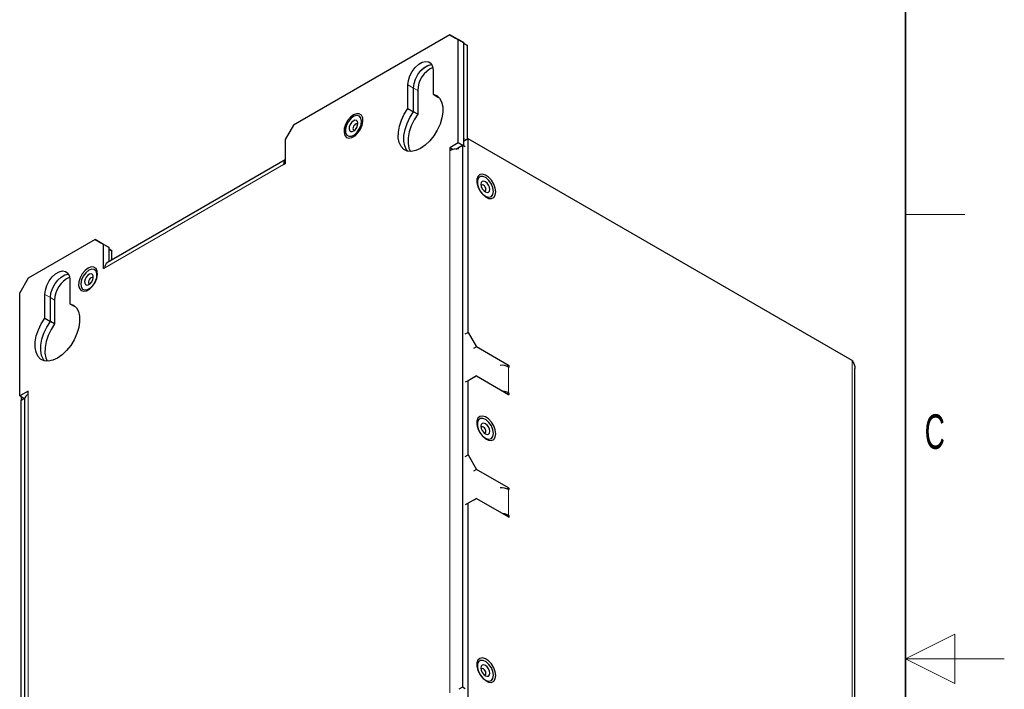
# Model space of a CAD drawing. Header units: millimetres. Extents: x 5 to 418, y 2 to 292.
# Tile 15 of 16: x 318 to 418, y 144 to 212. Entities that reach past the tile are written whole.
import ezdxf

# ---------------------------------------------------------------- set-up
doc = ezdxf.new("R2010")
doc.units = ezdxf.units.MM
doc.layers.add('SLD-0', color=7, linetype='Continuous')
doc.styles.add('SLDTEXTSTYLE0', font='TXT', dxfattribs={"width": 0.605})

msp = doc.modelspace()

# ---------------------------------------------------------------- linework, layer by layer
at = {"color": 7, "linetype": 'Continuous', "lineweight": 25}
for p, q in [((361.8525, 210.4359), (346.0134, 201.2921)), ((362.7011, 209.9459), (361.8525, 210.4359)), ((361.8525, 210.4359), (362.4182, 210.1093)), ((362.4182, 210.1093), (363.2668, 209.6193)), ((362.7011, 199.4941), (362.7011, 209.9459)), ((363.2668, 209.6193), (362.7011, 209.9459)), ((363.2668, 199.1676), (363.2668, 209.6193)), ((363.6373, 209.3401), (363.2668, 209.554)), ((363.2668, 209.554), (363.6373, 209.3401)), ((363.6373, 199.8681), (363.6373, 209.3401)), ((360.1555, 206.8432), (360.1555, 204.431)), ((357.6099, 202.9614), (357.6099, 205.3737)), ((358.1756, 202.6349), (358.1756, 205.0471)), ((358.1784, 202.6332), (358.1784, 205.0455)), ((358.6027, 204.8006), (358.6027, 202.3883)), ((360.1555, 204.431), (360.7212, 204.1044)), ((360.724, 204.1038), (360.724, 204.1028)), ((360.7533, 204.0859), (360.724, 204.1028)), ((357.6099, 202.9614), (358.1756, 202.6349)), ((358.6027, 202.3883), (358.1784, 202.6332)), ((346.0134, 201.2921), (345.1648, 199.8224)), ((345.1648, 199.8224), (345.1648, 197.3728)), ((362.7011, 199.4941), (361.8525, 199.0043)), ((363.2668, 199.1676), (362.7011, 199.4941)), ((363.6938, 199.9008), (363.2696, 199.6559)), ((363.2696, 199.1659), (363.2696, 199.6559)), ((363.6938, 180.3038), (363.6938, 199.9008)), ((402.5847, 177.4496), (363.6938, 199.9008)), ((361.8525, 199.0043), (361.8525, 198.6777)), ((362.184, 198.813), (361.8525, 199.0043)), ((362.47, 198.8676), (363.1282, 199.2475)), ((363.411, 199.0843), (363.1282, 199.2475)), ((363.1282, 199.2475), (363.1282, 144.376)), ((363.2667, 199.1676), (363.2668, 199.1676)), ((345.1648, 197.7787), (327.17, 187.3905)), ((345.0234, 197.2911), (345.1648, 197.3728)), ((325.9315, 189.6991), (319.1433, 185.7803)), ((326.78, 189.2091), (325.9315, 189.6991)), ((325.9315, 189.6991), (326.4972, 189.3725)), ((326.4972, 189.3725), (327.3457, 188.8825)), ((326.78, 186.7595), (326.78, 189.2091)), ((327.3457, 188.8825), (326.78, 189.2091)), ((327.3457, 187.4919), (327.3457, 188.8825)), ((327.3457, 188.7193), (327.6314, 188.5543)), ((327.6314, 188.5543), (327.3457, 188.7192)), ((327.6314, 187.6569), (327.6314, 188.5543)), ((327.3479, 187.4932), (327.3457, 187.4944)), ((326.78, 186.7595), (326.9215, 186.8411)), ((319.1433, 185.7803), (318.2948, 184.3106)), ((323.3859, 185.6166), (323.3859, 183.2044)), ((325.3788, 185.2179), (325.4199, 185.2193)), ((318.2948, 173.8589), (318.2948, 184.3106)), ((320.8404, 181.7348), (320.8404, 184.1471)), ((321.406, 181.4083), (321.406, 183.8205)), ((321.4089, 181.4066), (321.4089, 183.8189)), ((321.8331, 183.574), (321.8331, 181.1617)), ((323.3859, 183.2044), (323.9516, 182.8778)), ((323.9544, 182.8772), (323.9544, 182.8762)), ((323.9838, 182.8592), (323.9544, 182.8762)), ((320.8404, 181.7348), (321.406, 181.4083)), ((321.8331, 181.1617), (321.4089, 181.4066)), ((363.411, 180.1405), (363.6938, 180.3038)), ((363.6938, 180.3038), (364.5424, 178.8341)), ((364.5424, 178.8341), (364.2595, 178.6708)), ((367.7951, 176.9564), (364.5424, 178.8341)), ((402.8776, 120.945), (402.8776, 176.633)), ((364.5424, 175.8946), (363.6938, 175.4046)), ((364.2595, 175.7313), (364.5424, 175.8946)), ((364.5424, 175.8946), (367.7951, 174.0168)), ((363.6938, 175.4046), (363.411, 175.2413)), ((363.6938, 167.8924), (363.6938, 175.4046)), ((319.1433, 174.3488), (318.2948, 173.8589)), ((318.7219, 173.6123), (318.2948, 173.8589)), ((318.439, 173.7756), (318.439, 173.4491)), ((318.439, 173.4491), (318.8143, 173.6657)), ((318.7918, 173.5323), (318.7918, 118.6608)), ((319.1433, 174.0221), (319.1433, 174.3488)), ((318.439, 118.5775), (318.439, 173.4491)), ((363.411, 167.7291), (363.6938, 167.8924)), ((363.6938, 167.8924), (364.5424, 166.4227)), ((364.5424, 166.4227), (364.2595, 166.2594)), ((367.7951, 164.545), (364.5424, 166.4227)), ((363.6938, 162.9931), (363.411, 162.8299)), ((364.5424, 163.4831), (363.6938, 162.9931)), ((363.6938, 143.3962), (363.6938, 162.9931)), ((364.2595, 163.3199), (364.5424, 163.4831)), ((364.5424, 163.4831), (367.7951, 161.6054)), ((363.1282, 144.376), (362.7732, 144.1711)), ((363.411, 144.2127), (363.1282, 144.376))]:
    msp.add_line(p, q, dxfattribs=at)
at = {"color": 7, "linetype": 'Continuous', "lineweight": 18}
for p, q in [((357.6099, 205.3737), (358.1756, 205.0471)), ((358.6027, 204.8006), (358.1784, 205.0455)), ((363.4959, 199.7865), (363.2668, 199.9188)), ((361.8525, 143.8061), (361.8525, 198.6777)), ((345.0234, 197.2911), (326.9215, 186.8411)), ((320.8404, 184.1471), (321.406, 183.8205)), ((321.8331, 183.574), (321.4089, 183.8189)), ((367.6393, 176.8665), (367.7951, 176.9564)), ((367.7951, 176.7931), (367.7951, 174.1801)), ((402.5847, 177.4496), (402.5847, 120.9449)), ((319.1433, 174.0221), (319.1433, 119.1506)), ((367.6536, 174.0985), (367.7951, 174.1801)), ((367.6393, 164.455), (367.7951, 164.545)), ((367.7951, 164.3816), (367.7951, 161.7687)), ((367.6536, 161.6871), (367.7951, 161.7687))]:
    msp.add_line(p, q, dxfattribs=at)
at = {"color": 7, "linetype": 'Continuous', "lineweight": 25, "flags": 128}
for points in [[(357.6099, 205.3737), (357.6615, 205.8175), (357.812, 206.285), (358.0492, 206.7381), (358.354, 207.1402), (358.7016, 207.4587), (359.0638, 207.6679), (359.4114, 207.7507), (359.7162, 207.7004), (359.9534, 207.5212), (360.1039, 207.2276), (360.1555, 206.8432)], [(358.1756, 205.0471), (358.2271, 205.491), (358.3776, 205.9584), (358.6149, 206.4115), (358.9196, 206.8136), (359.2672, 207.1322), (359.6295, 207.3413), (359.9771, 207.4241), (360.0199, 207.4251)], [(358.1784, 205.0455), (358.23, 205.4894), (358.3805, 205.9568), (358.6177, 206.4099), (358.9225, 206.812), (359.2701, 207.1305), (359.6323, 207.3397), (359.9799, 207.4225), (360.0208, 207.4235)], [(360.1555, 204.431), (360.5207, 204.2841), (360.8125, 204.0142), (361.0179, 203.6333), (361.1277, 203.1585), (361.1369, 202.611), (361.0452, 202.0153), (360.8567, 201.3982), (360.5798, 200.7872), (360.2268, 200.2098), (359.8137, 199.6918), (359.3588, 199.2563), (358.8827, 198.9229), (358.4065, 198.7065), (357.9517, 198.6169), (357.5386, 198.6579), (357.1856, 198.8279), (356.9087, 199.1191), (356.7202, 199.5185), (356.6285, 200.0083), (356.6377, 200.5665), (356.7475, 201.168), (356.9529, 201.7861), (357.2447, 202.393), (357.6099, 202.9614)], [(352.0945, 202.3204), (351.7822, 202.0799), (351.5038, 201.7452), (351.2894, 201.3525), (351.1622, 200.9443), (351.1361, 200.5649), (351.2138, 200.2554), (351.387, 200.0493), (351.6368, 199.969), (351.9362, 200.0231), (352.2528, 200.2059), (352.5522, 200.4974), (352.802, 200.8662), (352.9751, 201.2722), (353.0529, 201.6714), (353.0267, 202.0206), (352.8995, 202.282), (352.6851, 202.4272), (352.4067, 202.4404), (352.0945, 202.3204)], [(357.5909, 198.6448), (357.4744, 198.7925), (357.2858, 199.1919), (357.1941, 199.6817), (357.2034, 200.2399), (357.3132, 200.8415), (357.5186, 201.4595), (357.8104, 202.0664), (358.1756, 202.6349)], [(357.5925, 198.6445), (357.4772, 198.7909), (357.2887, 199.1903), (357.197, 199.6801), (357.2062, 200.2383), (357.316, 200.8398), (357.5214, 201.4579), (357.8132, 202.0648), (358.1784, 202.6332)], [(352.7104, 200.9399), (352.8645, 201.328), (352.9146, 201.7002), (352.8539, 202.0061), (352.6907, 202.2045), (352.447, 202.2686), (352.1556, 202.1897), (351.856, 201.9785), (351.5886, 201.6634), (351.3895, 201.2871), (351.2856, 200.9004), (351.291, 200.5554), (351.4049, 200.2989), (351.6119, 200.1654), (351.8841, 200.1729), (352.1847, 200.3205), (352.4731, 200.5882), (352.7104, 200.9399)], [(352.429, 201.0632), (352.5161, 201.2872), (352.539, 201.4994), (352.4943, 201.6675), (352.3887, 201.766), (352.2383, 201.7798), (352.066, 201.7068), (351.898, 201.5582), (351.76, 201.3565), (351.6728, 201.1325), (351.6499, 200.9203), (351.6946, 200.7522), (351.8003, 200.6537), (351.9507, 200.64), (352.123, 200.7129), (352.2909, 200.8616), (352.429, 201.0632)], [(352.5252, 201.3272), (352.5146, 201.3498), (352.4559, 201.4045), (352.3724, 201.4122), (352.2766, 201.3716), (352.1833, 201.2891), (352.1066, 201.177), (352.0582, 201.0526), (352.0455, 200.9347), (352.0703, 200.8413), (352.129, 200.7866), (352.2083, 200.7782)], [(358.6027, 202.3883), (358.2375, 201.8198), (357.9457, 201.213), (357.7403, 200.5949), (357.6305, 199.9933), (357.6212, 199.4352), (357.7129, 198.9454), (357.8581, 198.6146)], [(366.494, 194.5282), (366.4419, 194.9189), (366.2912, 195.3273), (366.0583, 195.7094), (365.7684, 196.0236), (365.4529, 196.2359), (365.146, 196.3233), (364.881, 196.2764), (364.6866, 196.1001), (364.5838, 195.8137), (364.5838, 195.4482), (364.6866, 195.0431), (364.881, 194.6423), (365.146, 194.2894), (365.4529, 194.0225), (365.7684, 193.8706), (366.0583, 193.8501), (366.2912, 193.9632), (366.4419, 194.1977), (366.494, 194.5282)], [(366.2709, 194.5627), (366.2155, 194.9369), (366.0568, 195.3244), (365.8163, 195.6731), (365.5264, 195.9357), (365.2262, 196.0768), (364.9564, 196.0775), (364.7533, 195.9375), (364.6444, 195.6757), (364.6444, 195.3276), (364.7533, 194.9402), (364.9564, 194.5657), (365.2262, 194.2548), (365.5264, 194.0494), (365.8163, 193.9773), (366.0568, 194.0482), (366.2155, 194.2525), (366.2709, 194.5627)], [(365.8962, 194.7791), (365.8622, 194.9955), (365.7657, 195.2181), (365.6212, 195.4131), (365.4507, 195.5506), (365.2802, 195.6099), (365.1357, 195.5818), (365.0391, 195.4707), (365.0052, 195.2934), (365.0391, 195.077), (365.1357, 194.8543), (365.2802, 194.6594), (365.4507, 194.5218), (365.6212, 194.4626), (365.7657, 194.4906), (365.8622, 194.6018), (365.8962, 194.7791)], [(365.5002, 194.7791), (365.4813, 194.8993), (365.4277, 195.023), (365.3474, 195.1313), (365.2527, 195.2077), (365.158, 195.2406), (365.0777, 195.225), (365.024, 195.1633), (365.02, 195.1535)], [(365.3369, 194.6046), (365.3474, 194.6032), (365.4277, 194.6188), (365.4813, 194.6806), (365.5002, 194.7791)], [(320.8404, 184.1471), (320.8919, 184.5909), (321.0424, 185.0584), (321.2796, 185.5115), (321.5844, 185.9136), (321.932, 186.2321), (322.2943, 186.4412), (322.6419, 186.524), (322.9466, 186.4738), (323.1839, 186.2946), (323.3344, 186.0009), (323.3859, 185.6166)], [(325.2244, 186.8086), (324.9122, 186.5682), (324.6337, 186.2335), (324.4193, 185.8407), (324.2922, 185.4325), (324.266, 185.0531), (324.3437, 184.7436), (324.5169, 184.5375), (324.7667, 184.4572), (325.0661, 184.5114), (325.3827, 184.6941), (325.6821, 184.9857), (325.9319, 185.3544), (326.1051, 185.7604), (326.1828, 186.1597), (326.1567, 186.5089), (326.0295, 186.7703), (325.8151, 186.9154), (325.5367, 186.9287), (325.2244, 186.8086)], [(324.891, 184.5944), (325.1746, 184.6401), (325.476, 184.8224), (325.7544, 185.1166), (325.9722, 185.4829), (326.1001, 185.872), (326.1208, 186.2312), (326.0314, 186.512), (325.844, 186.6765), (325.584, 186.7026), (325.2865, 186.5866), (324.9916, 186.3442), (324.7392, 186.0083), (324.5633, 185.624), (324.4877, 185.2434), (324.5227, 184.9179), (324.6635, 184.6913), (324.891, 184.5944)], [(321.406, 183.8205), (321.4576, 184.2644), (321.6081, 184.7318), (321.8453, 185.1849), (322.1501, 185.587), (322.4977, 185.9055), (322.86, 186.1147), (323.2076, 186.1975), (323.2503, 186.1985)], [(321.4089, 183.8189), (321.4604, 184.2627), (321.6109, 184.7302), (321.8482, 185.1833), (322.1529, 185.5854), (322.5005, 185.9039), (322.8628, 186.113), (323.2104, 186.1958), (323.2513, 186.1969)], [(325.0807, 185.0771), (325.2449, 185.1061), (325.4184, 185.218), (325.5748, 185.3958), (325.6903, 185.6125), (325.7473, 185.835), (325.7371, 186.0295), (325.6614, 186.1664), (325.5315, 186.2248), (325.3673, 186.1958), (325.1938, 186.0839), (325.0373, 185.9061), (324.9218, 185.6895), (324.8648, 185.4669), (324.875, 185.2724), (324.9508, 185.1355), (325.0807, 185.0771)], [(325.7368, 185.7683), (325.7014, 185.823), (325.6293, 185.8555), (325.5381, 185.8394), (325.4417, 185.7772), (325.3548, 185.6784), (325.2906, 185.5581), (325.2589, 185.4344), (325.2646, 185.3264), (325.3067, 185.2503), (325.3788, 185.2179)], [(323.3859, 183.2044), (323.7511, 183.0575), (324.0429, 182.7876), (324.2484, 182.4067), (324.3581, 181.9319), (324.3674, 181.3844), (324.2757, 180.7887), (324.0871, 180.1716), (323.8102, 179.5606), (323.4573, 178.9832), (323.0441, 178.4651), (322.5893, 178.0297), (322.1131, 177.6963), (321.637, 177.4799), (321.1822, 177.3903), (320.769, 177.4313), (320.4161, 177.6013), (320.1391, 177.8925), (319.9506, 178.2919), (319.8589, 178.7817), (319.8681, 179.3398), (319.9779, 179.9414), (320.1833, 180.5595), (320.4752, 181.1664), (320.8404, 181.7348)], [(320.8213, 177.4182), (320.7048, 177.5659), (320.5163, 177.9653), (320.4246, 178.4551), (320.4338, 179.0133), (320.5436, 179.6149), (320.749, 180.2329), (321.0409, 180.8398), (321.406, 181.4083)], [(320.823, 177.4179), (320.7077, 177.5643), (320.5191, 177.9637), (320.4274, 178.4535), (320.4367, 179.0116), (320.5464, 179.6132), (320.7519, 180.2313), (321.0437, 180.8382), (321.4089, 181.4066)], [(321.8331, 181.1617), (321.4679, 180.5932), (321.1761, 179.9864), (320.9707, 179.3683), (320.8609, 178.7667), (320.8517, 178.2085), (320.9434, 177.7188), (321.0886, 177.388)], [(367.7951, 176.7931), (367.8221, 176.7837), (367.8451, 176.7881), (367.8604, 176.8058), (367.8658, 176.8339), (367.8604, 176.8683), (367.8451, 176.9036), (367.8221, 176.9345), (367.7951, 176.9564)], [(367.7951, 174.0168), (367.8221, 174.0074), (367.8451, 174.0119), (367.8604, 174.0295), (367.8658, 174.0577), (367.8604, 174.092), (367.8451, 174.1274), (367.8221, 174.1583), (367.7951, 174.1801)], [(366.494, 170.032), (366.4419, 170.4226), (366.2912, 170.8311), (366.0583, 171.2132), (365.7684, 171.5274), (365.4529, 171.7397), (365.146, 171.8271), (364.881, 171.7802), (364.6866, 171.6039), (364.5838, 171.3175), (364.5838, 170.9519), (364.6866, 170.5468), (364.881, 170.1461), (365.146, 169.7932), (365.4529, 169.5263), (365.7684, 169.3743), (366.0583, 169.3538), (366.2912, 169.467), (366.4419, 169.7015), (366.494, 170.032)], [(366.2709, 170.0665), (366.2155, 170.4406), (366.0568, 170.8282), (365.8163, 171.1768), (365.5264, 171.4395), (365.2262, 171.5806), (364.9564, 171.5812), (364.7533, 171.4412), (364.6444, 171.1795), (364.6444, 170.8314), (364.7533, 170.444), (364.9564, 170.0695), (365.2262, 169.7586), (365.5264, 169.5532), (365.8163, 169.4811), (366.0568, 169.552), (366.2155, 169.7563), (366.2709, 170.0665)], [(365.8962, 170.2828), (365.8622, 170.4993), (365.7657, 170.7219), (365.6212, 170.9169), (365.4507, 171.0544), (365.2802, 171.1137), (365.1357, 171.0856), (365.0391, 170.9745), (365.0052, 170.7972), (365.0391, 170.5807), (365.1357, 170.3581), (365.2802, 170.1632), (365.4507, 170.0256), (365.6212, 169.9663), (365.7657, 169.9944), (365.8622, 170.1056), (365.8962, 170.2828)], [(365.5002, 170.2828), (365.4813, 170.4031), (365.4277, 170.5268), (365.3474, 170.6351), (365.2527, 170.7115), (365.158, 170.7444), (365.0777, 170.7288), (365.024, 170.6671), (365.02, 170.6573)], [(365.3369, 170.1084), (365.3474, 170.107), (365.4277, 170.1226), (365.4813, 170.1843), (365.5002, 170.2828)], [(367.7951, 164.3816), (367.8221, 164.3722), (367.8451, 164.3767), (367.8604, 164.3943), (367.8658, 164.4225), (367.8604, 164.4568), (367.8451, 164.4922), (367.8221, 164.5231), (367.7951, 164.545)], [(367.7951, 161.6054), (367.8221, 161.596), (367.8451, 161.6005), (367.8604, 161.6181), (367.8658, 161.6462), (367.8604, 161.6806), (367.8451, 161.7159), (367.8221, 161.7469), (367.7951, 161.7687)], [(366.494, 145.5358), (366.4419, 145.9264), (366.2912, 146.3349), (366.0583, 146.7169), (365.7684, 147.0311), (365.4529, 147.2435), (365.146, 147.3309), (364.881, 147.2839), (364.6866, 147.1077), (364.5838, 146.8213), (364.5838, 146.4557), (364.6866, 146.0506), (364.881, 145.6499), (365.146, 145.297), (365.4529, 145.0301), (365.7684, 144.8781), (366.0583, 144.8576), (366.2912, 144.9707), (366.4419, 145.2053), (366.494, 145.5358)], [(366.2709, 145.5703), (366.2155, 145.9444), (366.0568, 146.332), (365.8163, 146.6806), (365.5264, 146.9432), (365.2262, 147.0844), (364.9564, 147.085), (364.7533, 146.945), (364.6444, 146.6833), (364.6444, 146.3352), (364.7533, 145.9477), (364.9564, 145.5733), (365.2262, 145.2623), (365.5264, 145.0569), (365.8163, 144.9848), (366.0568, 145.0557), (366.2155, 145.2601), (366.2709, 145.5703)], [(365.8962, 145.7866), (365.8622, 146.003), (365.7657, 146.2257), (365.6212, 146.4206), (365.4507, 146.5582), (365.2802, 146.6175), (365.1357, 146.5894), (365.0391, 146.4782), (365.0052, 146.3009), (365.0391, 146.0845), (365.1357, 145.8619), (365.2802, 145.6669), (365.4507, 145.5294), (365.6212, 145.4701), (365.7657, 145.4982), (365.8622, 145.6093), (365.8962, 145.7866)], [(365.5002, 145.7866), (365.4813, 145.9069), (365.4277, 146.0305), (365.3474, 146.1388), (365.2527, 146.2153), (365.158, 146.2482), (365.0777, 146.2326), (365.024, 146.1708), (365.02, 146.1611)], [(365.3369, 145.6121), (365.3474, 145.6108), (365.4277, 145.6264), (365.4813, 145.6881), (365.5002, 145.7866)]]:
    msp.add_lwpolyline(points, dxfattribs=at)
at = {"color": 7, "linetype": 'Continuous', "lineweight": 25}
for centre, radius, start, end in [((361.2231, 204.7401), 2.6211, 114.653096, 178.677286), ((351.8118, 201.373), 1.039, 306.253454, 353.751922), ((362.683, 197.0878), 1.7937, 87.292198, 117.58038), ((345.7213, 197.3283), 0.6989, 142.772047, 183.048523), ((327.4923, 186.9138), 0.5754, 124.056351, 187.25583), ((324.4536, 183.5135), 2.6211, 114.653096, 178.677286), ((367.1008, 175.4717), 1.4926, 62.282647, 95.931428), ((319.3924, 173.4724), 0.6035, 114.374658, 174.305201), ((367.133, 172.9478), 1.3989, 61.751274, 86.049875), ((367.1008, 163.0603), 1.4926, 62.282647, 95.931428), ((367.133, 160.5364), 1.3989, 61.751274, 86.049875)]:
    msp.add_arc(centre, radius, start, end, dxfattribs=at)
msp.add_open_spline([(402.5847, 177.4496), (402.6704, 177.3194), (402.8385, 177.0638), (402.8628, 176.7746), (402.8748, 176.6327)], degree=3, knots=[0, 0, 0, 0, 0.50935538, 1, 1, 1, 1], dxfattribs=at)
at = {"layer": 'SLD-0', "lineweight": 35}
msp.add_line((408, 12), (408, 282.5), dxfattribs=at)
at = {"layer": 'SLD-0', "lineweight": 18}
for p, q in [((408, 192.25), (414, 192.25)), ((413, 149.75), (408, 147.25)), ((413, 144.75), (413, 149.75)), ((418, 147.25), (408, 147.25)), ((408, 147.25), (413, 144.75))]:
    msp.add_line(p, q, dxfattribs=at)

# ---------------------------------------------------------------- texts
at = {"layer": 'SLD-0', "insert": (410.9597, 172.0011), "char_height": 3.5, "attachment_point": 2, "style": 'SLDTEXTSTYLE0'}
msp.add_mtext('C', dxfattribs=at)

doc.saveas('drawing.dxf')
